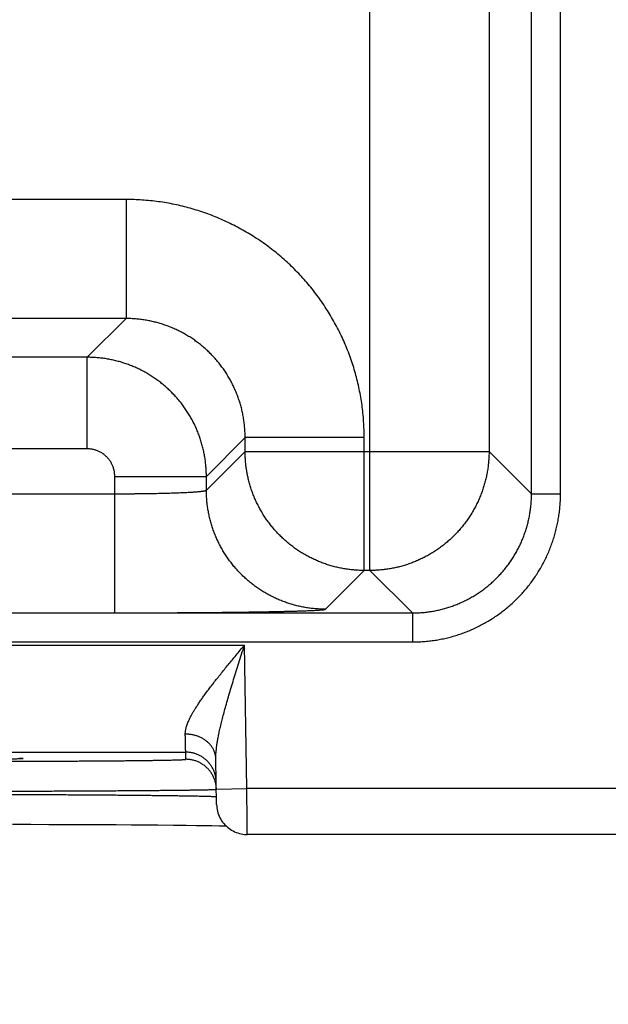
# Model space of a CAD drawing. Header units: inches. Extents: x 0 to 34, y 0 to 22.
# Tile 132 of 152: x 23.966 to 24.352, y 14.014 to 14.659. Entities that reach past the tile are written whole.
import ezdxf

# ---------------------------------------------------------------- set-up
doc = ezdxf.new("R2010")
doc.units = ezdxf.units.IN
doc.header["$LTSCALE"] = 1.87
doc.header["$MEASUREMENT"] = 0
doc.layers.get('0').update_dxf_attribs({"linetype": 'CONTINUOUS'})
doc.layers.add('DIMENSIONS', color=7, linetype='CONTINUOUS')
doc.styles.get("Standard").update_dxf_attribs({"font": 'txt', "width": 0.8})
doc.dimstyles.new('DIMSTYLE_1', dxfattribs={"dimtxt": 0.125, "dimasz": 0.18, "dimexe": 0.18, "dimexo": 0.0625, "dimgap": 0.09, "dimtad": 0, "dimtih": 1, "dimtoh": 1, "dimdec": 3, "dimzin": 4, "dimdsep": 46, "dimtxsty": 'STANDARD', "dimblk": '_FILLED', "dimblk1": '_FILLED', "dimblk2": '_FILLED', "dimcen": 0.09, "dimadec": 0, "dimazin": 0, "dimtp": 0.01, "dimtm": 0.01, "dimtfac": 1, "dimtdec": 3, "dimtofl": 0, "dimtmove": 0, "dimatfit": 3, "dimldrblk": '_FILLED', "dimfxl": 1, "dimtolj": 1, "dimtzin": 4, "dimarcsym": 0})

# ---------------------------------------------------------------- blocks, each defined once
blk = doc.blocks.new('_FILLED')
at = {"color": 0, "linetype": 'BYBLOCK'}
blk.add_solid([(0, 0), (-1, 0.1736), (-1, -0.1736)], dxfattribs=at)
blk = doc.blocks.new('*D13')
at = {"layer": 'DIMENSIONS', "color": 2, "linetype": 'CONTINUOUS'}
for p, q in [((23.8668, 14.9434), (23.8668, 13.25066)), ((24.5278, 14.17763), (24.5278, 13.25066)), ((23.8668, 13.37566), (23.5068, 13.37566)), ((24.5278, 13.37566), (24.8878, 13.37566))]:
    blk.add_line(p, q, dxfattribs=at)
at = {"layer": 'DIMENSIONS', "color": 2, "linetype": 'CONTINUOUS', "xscale": 0.18, "yscale": 0.18, "zscale": 0.18}
blk.add_blockref('_FILLED', (23.8668, 13.37566), dxfattribs=at)
at = {"layer": 'DIMENSIONS', "color": 2, "linetype": 'CONTINUOUS', "xscale": 0.18, "yscale": 0.18, "zscale": 0.18, "rotation": 180}
blk.add_blockref('_FILLED', (24.5278, 13.37566), dxfattribs=at)
at = {"layer": 'DIMENSIONS', "color": 2, "linetype": 'CONTINUOUS', "width": 0.8}
for s, p in [('.661', (23.85173, 13.31316)), ('[', (23.85173, 13.12566)), (']', (24.45173, 13.12566)), ('16.79', (23.95173, 13.12566))]:
    blk.add_text(s, height=0.125, dxfattribs=at).set_placement(p)
blk = doc.blocks.new('*D14')
at = {"layer": 'DIMENSIONS', "color": 2, "linetype": 'CONTINUOUS'}
for p, q in [((22.9368, 14.9434), (22.9368, 12.50066)), ((23.8668, 14.9434), (23.8668, 12.50066)), ((22.9368, 12.62566), (22.5768, 12.62566)), ((23.8668, 12.62566), (24.2268, 12.62566))]:
    blk.add_line(p, q, dxfattribs=at)
at = {"layer": 'DIMENSIONS', "color": 2, "linetype": 'CONTINUOUS', "xscale": 0.18, "yscale": 0.18, "zscale": 0.18}
blk.add_blockref('_FILLED', (22.9368, 12.62566), dxfattribs=at)
at = {"layer": 'DIMENSIONS', "color": 2, "linetype": 'CONTINUOUS', "xscale": 0.18, "yscale": 0.18, "zscale": 0.18, "rotation": 180}
blk.add_blockref('_FILLED', (23.8668, 12.62566), dxfattribs=at)
at = {"layer": 'DIMENSIONS', "color": 2, "linetype": 'CONTINUOUS', "width": 0.8}
for s, p in [('.930', (23.05773, 12.56316)), ('[', (23.05773, 12.37566)), (']', (23.65773, 12.37566)), ('23.62', (23.15773, 12.37566))]:
    blk.add_text(s, height=0.125, dxfattribs=at).set_placement(p)
blk = doc.blocks.new('*D15')
at = {"layer": 'DIMENSIONS', "color": 2, "linetype": 'CONTINUOUS'}
for p, q in [((23.9664, 16.1609), (25.4028, 16.1609)), ((25.2778, 16.1609), (25.2778, 15.38885)), ((25.2778, 14.12566), (25.2778, 14.95135)), ((24.46132, 14.12566), (25.4028, 14.12566))]:
    blk.add_line(p, q, dxfattribs=at)
at = {"layer": 'DIMENSIONS', "color": 2, "linetype": 'CONTINUOUS', "xscale": 0.18, "yscale": 0.18, "zscale": 0.18}
for p, rotation in [((25.2778, 16.1609), 90), ((25.2778, 14.12566), 270)]:
    blk.add_blockref('_FILLED', p, dxfattribs=dict(at, rotation=rotation))
at = {"layer": 'DIMENSIONS', "color": 2, "linetype": 'CONTINUOUS', "width": 0.8}
for s, p in [('2.035', (24.9778, 15.20135)), ('[', (24.9778, 15.01385)), (']', (25.4778, 15.01385)), ('51.7', (25.0778, 15.01385))]:
    blk.add_text(s, height=0.125, dxfattribs=at).set_placement(p)

msp = doc.modelspace()

# ---------------------------------------------------------------- linework, layer by layer
at = {"color": 7, "linetype": 'CONTINUOUS'}
for p, q in [((24.19567, 14.29854), (24.19567, 17.42126)), ((24.30148, 14.34871), (24.30148, 17.37109)), ((24.32047, 14.34871), (24.32047, 17.37109)), ((24.27366, 17.34327), (24.27366, 14.37653)), ((24.03596, 14.54153), (23.88565, 14.54153)), ((24.03596, 14.54153), (24.03596, 14.46354)), ((24.03596, 14.46354), (23.88565, 14.46354)), ((24.03596, 14.46354), (24.01059, 14.43817)), ((24.01059, 14.43817), (23.91102, 14.43817)), ((24.01059, 14.37818), (24.01059, 14.43817)), ((24.11395, 14.38555), (24.08858, 14.36019)), ((24.19193, 14.38555), (24.11395, 14.38555)), ((24.11395, 14.37653), (24.11395, 14.38555)), ((24.19193, 14.29854), (24.19193, 14.38555)), ((24.01059, 14.37818), (23.91102, 14.37818)), ((24.08858, 14.35116), (24.11395, 14.37653)), ((24.11395, 14.37653), (24.27366, 14.37653)), ((24.27366, 14.37653), (24.30148, 14.34871)), ((24.02859, 14.36019), (24.08858, 14.36019)), ((24.02859, 14.27081), (24.02859, 14.36019)), ((24.08858, 14.35116), (24.08858, 14.36019)), ((23.89302, 14.3488), (24.02859, 14.3488)), ((24.30148, 14.34871), (24.32047, 14.34871)), ((24.16657, 14.27317), (24.19193, 14.29854)), ((24.19567, 14.29854), (24.19193, 14.29854)), ((24.19567, 14.29854), (24.22349, 14.27072)), ((23.89302, 14.27081), (24.02859, 14.27081)), ((16.83312, 14.27072), (24.22349, 14.27072)), ((24.22349, 14.27072), (24.22349, 14.25173)), ((16.83312, 14.25173), (24.22349, 14.25173)), ((23.43613, 14.24955), (24.11348, 14.24955)), ((24.11512, 14.15566), (24.11348, 14.24955)), ((23.47456, 14.17956), (24.07504, 14.17956)), ((24.07512, 14.17488), (24.07504, 14.17956)), ((24.09529, 14.14531), (24.09477, 14.17507)), ((24.09512, 14.15531), (24.11512, 14.15566)), ((24.39882, 14.15566), (24.11512, 14.15566)), ((23.96166, 14.13231), (23.97366, 14.13229)), ((23.97366, 14.13229), (23.98545, 14.13226)), ((23.98545, 14.13226), (23.99698, 14.13222)), ((23.99698, 14.13222), (24.00821, 14.13217)), ((24.00821, 14.13217), (24.01909, 14.13212)), ((24.01909, 14.13212), (24.02957, 14.13207)), ((24.02957, 14.13207), (24.03962, 14.13201)), ((24.03962, 14.13201), (24.04882, 14.13194)), ((24.04882, 14.13194), (24.05688, 14.13188)), ((24.05688, 14.13188), (24.06696, 14.13179)), ((24.06696, 14.13179), (24.07525, 14.1317)), ((24.07525, 14.1317), (24.08202, 14.13162)), ((24.08202, 14.13162), (24.08751, 14.13154)), ((24.08751, 14.13154), (24.09207, 14.13147)), ((24.09207, 14.13147), (24.09706, 14.13139)), ((24.39882, 14.12566), (24.11529, 14.12566))]:
    msp.add_line(p, q, dxfattribs=at)
for points in [[(24.09529, 14.14531), (24.09534, 14.14418), (24.09546, 14.14306), (24.09564, 14.14195), (24.09588, 14.14084), (24.09618, 14.13976), (24.09655, 14.13869), (24.09697, 14.13764), (24.09745, 14.13662), (24.09799, 14.13563), (24.09858, 14.13466), (24.09923, 14.13374), (24.09993, 14.13285), (24.10068, 14.13201), (24.10147, 14.1312), (24.10231, 14.13045), (24.10319, 14.12974), (24.10411, 14.12908), (24.10506, 14.12848), (24.10605, 14.12793), (24.10706, 14.12743), (24.10811, 14.127), (24.10917, 14.12662), (24.11026, 14.12631), (24.11136, 14.12605), (24.11247, 14.12586), (24.11359, 14.12573), (24.11472, 14.12567), (24.11529, 14.12566)], [(24.09706, 14.13139), (24.10109, 14.13131), (24.10138, 14.1313)]]:
    msp.add_lwpolyline(points, dxfattribs=at)
for points, knots in [([(24.19193, 14.38555), (24.19193, 14.38733), (24.19187, 14.39087), (24.1916, 14.39618), (24.19115, 14.40149), (24.19052, 14.40678), (24.1897, 14.41204), (24.18871, 14.41727), (24.18754, 14.42247), (24.18619, 14.42763), (24.18466, 14.43273), (24.18296, 14.43778), (24.18109, 14.44278), (24.17906, 14.4477), (24.17685, 14.45255), (24.17448, 14.45732), (24.17195, 14.46201), (24.16926, 14.46661), (24.16642, 14.47111), (24.16342, 14.47552), (24.16027, 14.47982), (24.15698, 14.48401), (24.15355, 14.48808), (24.14998, 14.49204), (24.14628, 14.49587), (24.14245, 14.49957), (24.13849, 14.50314), (24.13442, 14.50657), (24.13023, 14.50986), (24.12593, 14.51301), (24.12152, 14.51601), (24.11702, 14.51885), (24.11242, 14.52154), (24.10773, 14.52407), (24.10296, 14.52644), (24.09811, 14.52865), (24.09319, 14.53069), (24.0882, 14.53256), (24.08314, 14.53426), (24.07804, 14.53578), (24.07288, 14.53713), (24.06768, 14.5383), (24.06245, 14.5393), (24.05718, 14.54011), (24.05189, 14.54075), (24.04659, 14.5412), (24.04127, 14.54147), (24.03773, 14.54153), (24.03596, 14.54153)], [0, 0, 0, 0, 0.021679, 0.043391, 0.065125, 0.086868, 0.108612, 0.130348, 0.152083, 0.173825, 0.195576, 0.217329, 0.239078, 0.260824, 0.282566, 0.304307, 0.326048, 0.34779, 0.369532, 0.391275, 0.413018, 0.43476, 0.456502, 0.478244, 0.499987, 0.521728, 0.54347, 0.565212, 0.586954, 0.608697, 0.63044, 0.652182, 0.673925, 0.695668, 0.717409, 0.73915, 0.760892, 0.782639, 0.804392, 0.826144, 0.847888, 0.869627, 0.891369, 0.913118, 0.934866, 0.956604, 0.978319, 1, 1, 1, 1]), ([(24.11395, 14.38555), (24.11395, 14.3866), (24.11391, 14.3887), (24.11372, 14.39183), (24.1134, 14.39496), (24.11296, 14.39807), (24.1124, 14.40117), (24.11171, 14.40423), (24.11089, 14.40727), (24.10996, 14.41027), (24.10891, 14.41323), (24.10773, 14.41614), (24.10644, 14.41901), (24.10504, 14.42182), (24.10353, 14.42457), (24.1019, 14.42726), (24.10017, 14.42988), (24.09834, 14.43243), (24.0964, 14.4349), (24.09436, 14.43729), (24.09223, 14.4396), (24.09001, 14.44182), (24.08771, 14.44395), (24.08531, 14.44599), (24.08284, 14.44792), (24.08029, 14.44976), (24.07767, 14.45149), (24.07498, 14.45312), (24.07223, 14.45463), (24.06942, 14.45604), (24.06655, 14.45733), (24.06364, 14.4585), (24.06068, 14.45955), (24.05768, 14.46049), (24.05464, 14.4613), (24.05157, 14.46199), (24.04848, 14.46256), (24.04537, 14.463), (24.04224, 14.46331), (24.0391, 14.4635), (24.03701, 14.46354), (24.03596, 14.46354)], [0, 0, 0, 0, 0.025651, 0.0513, 0.076947, 0.102591, 0.128237, 0.153883, 0.179527, 0.205168, 0.230806, 0.256442, 0.282076, 0.307709, 0.333341, 0.358973, 0.384606, 0.410237, 0.435867, 0.461498, 0.487129, 0.512759, 0.538389, 0.564021, 0.589654, 0.615288, 0.640922, 0.666557, 0.692194, 0.717832, 0.74347, 0.769112, 0.794758, 0.820409, 0.846064, 0.871721, 0.897376, 0.923029, 0.948682, 0.974339, 1, 1, 1, 1]), ([(24.08858, 14.36019), (24.08858, 14.36123), (24.08853, 14.36333), (24.08834, 14.36647), (24.08803, 14.36959), (24.08758, 14.3727), (24.08702, 14.37579), (24.08633, 14.37886), (24.08551, 14.3819), (24.08458, 14.3849), (24.08352, 14.38786), (24.08235, 14.39077), (24.08106, 14.39364), (24.07965, 14.39645), (24.07813, 14.3992), (24.07651, 14.40188), (24.07478, 14.4045), (24.07294, 14.40705), (24.07101, 14.40952), (24.06897, 14.41191), (24.06684, 14.41422), (24.06462, 14.41644), (24.06231, 14.41857), (24.05992, 14.4206), (24.05745, 14.42254), (24.0549, 14.42438), (24.05228, 14.42611), (24.04959, 14.42774), (24.04683, 14.42925), (24.04402, 14.43066), (24.04116, 14.43195), (24.03824, 14.43312), (24.03528, 14.43418), (24.03228, 14.43511), (24.02925, 14.43593), (24.02618, 14.43662), (24.02309, 14.43718), (24.01998, 14.43762), (24.01686, 14.43794), (24.01373, 14.43813), (24.01164, 14.43817), (24.01059, 14.43817)], [0, 0, 0, 0, 0.025654, 0.051308, 0.07696, 0.10261, 0.12826, 0.153911, 0.179561, 0.20521, 0.230858, 0.256509, 0.282162, 0.307808, 0.333438, 0.359057, 0.384673, 0.410292, 0.435917, 0.461549, 0.487184, 0.512817, 0.538448, 0.564085, 0.589732, 0.615384, 0.641033, 0.666681, 0.692332, 0.717988, 0.743643, 0.769292, 0.794937, 0.820583, 0.846232, 0.871875, 0.897507, 0.923129, 0.948749, 0.974372, 1, 1, 1, 1]), ([(24.02859, 14.36019), (24.02859, 14.36053), (24.02857, 14.36122), (24.02848, 14.36226), (24.02833, 14.36329), (24.02812, 14.36432), (24.02785, 14.36533), (24.02752, 14.36633), (24.02713, 14.36731), (24.02669, 14.36826), (24.02619, 14.36918), (24.02564, 14.37007), (24.02504, 14.37093), (24.02439, 14.37176), (24.02369, 14.37254), (24.02295, 14.37328), (24.02216, 14.37398), (24.02134, 14.37463), (24.02048, 14.37523), (24.01959, 14.37578), (24.01867, 14.37628), (24.01771, 14.37672), (24.01674, 14.37711), (24.01574, 14.37744), (24.01473, 14.37771), (24.0137, 14.37792), (24.01266, 14.37807), (24.01163, 14.37816), (24.01093, 14.37818), (24.01059, 14.37818)], [0, 0, 0, 0, 0.036617, 0.073427, 0.110383, 0.147443, 0.184567, 0.221713, 0.258844, 0.295937, 0.333007, 0.370073, 0.407151, 0.444244, 0.481347, 0.518455, 0.555564, 0.592666, 0.629753, 0.666826, 0.703904, 0.741008, 0.778157, 0.815328, 0.852478, 0.889563, 0.92654, 0.963368, 1, 1, 1, 1]), ([(24.19193, 14.29854), (24.19089, 14.29854), (24.18879, 14.29859), (24.18566, 14.29878), (24.18253, 14.29909), (24.17942, 14.29954), (24.17633, 14.3001), (24.17327, 14.30079), (24.17023, 14.30161), (24.16724, 14.30254), (24.16428, 14.3036), (24.16136, 14.30477), (24.1585, 14.30606), (24.15569, 14.30747), (24.15294, 14.30898), (24.15025, 14.31061), (24.14763, 14.31234), (24.14508, 14.31418), (24.1426, 14.31611), (24.14021, 14.31815), (24.1379, 14.32028), (24.13568, 14.3225), (24.13355, 14.32481), (24.13151, 14.32721), (24.12958, 14.32968), (24.12774, 14.33223), (24.12601, 14.33485), (24.12438, 14.33754), (24.12287, 14.34029), (24.12146, 14.3431), (24.12017, 14.34596), (24.119, 14.34888), (24.11794, 14.35184), (24.11701, 14.35484), (24.1162, 14.35787), (24.11551, 14.36093), (24.11494, 14.36402), (24.1145, 14.36713), (24.11418, 14.37026), (24.11399, 14.37339), (24.11395, 14.37549), (24.11395, 14.37653)], [0, 0, 0, 0, 0.02564, 0.05128, 0.076921, 0.102562, 0.128203, 0.153844, 0.179486, 0.205128, 0.23077, 0.256413, 0.282055, 0.307698, 0.333341, 0.358984, 0.384628, 0.410271, 0.435915, 0.461558, 0.487202, 0.512845, 0.538489, 0.564132, 0.589776, 0.615419, 0.641062, 0.666705, 0.692348, 0.71799, 0.743634, 0.769276, 0.794917, 0.820558, 0.846199, 0.871842, 0.897484, 0.923122, 0.948753, 0.974378, 1, 1, 1, 1]), ([(24.27366, 14.37653), (24.27366, 14.37548), (24.27362, 14.37339), (24.27343, 14.37025), (24.27311, 14.36713), (24.27267, 14.36402), (24.2721, 14.36093), (24.27141, 14.35786), (24.27059, 14.35483), (24.26966, 14.35183), (24.2686, 14.34887), (24.26743, 14.34596), (24.26614, 14.34309), (24.26474, 14.34028), (24.26322, 14.33753), (24.26159, 14.33484), (24.25986, 14.33222), (24.25802, 14.32967), (24.25609, 14.3272), (24.25405, 14.32481), (24.25192, 14.3225), (24.2497, 14.32028), (24.24739, 14.31815), (24.245, 14.31611), (24.24252, 14.31417), (24.23997, 14.31234), (24.23735, 14.3106), (24.23467, 14.30898), (24.23191, 14.30746), (24.2291, 14.30606), (24.22624, 14.30477), (24.22332, 14.3036), (24.22036, 14.30254), (24.21737, 14.30161), (24.21433, 14.30079), (24.21127, 14.3001), (24.20818, 14.29953), (24.20507, 14.29909), (24.20194, 14.29878), (24.19881, 14.29859), (24.19672, 14.29854), (24.19567, 14.29854)], [0, 0, 0, 0, 0.02564, 0.05128, 0.076921, 0.102562, 0.128203, 0.153844, 0.179486, 0.205128, 0.23077, 0.256413, 0.282055, 0.307698, 0.333341, 0.358984, 0.384628, 0.410271, 0.435915, 0.461558, 0.487202, 0.512845, 0.538489, 0.564132, 0.589776, 0.615419, 0.641062, 0.666705, 0.692348, 0.71799, 0.743634, 0.769276, 0.794917, 0.820558, 0.846199, 0.871842, 0.897484, 0.923122, 0.948753, 0.974378, 1, 1, 1, 1]), ([(24.02859, 14.3488), (24.02945, 14.3488), (24.03117, 14.3488), (24.03375, 14.3488), (24.03632, 14.34881), (24.03888, 14.34883), (24.04142, 14.34885), (24.04393, 14.34887), (24.04642, 14.3489), (24.04887, 14.34894), (24.05128, 14.34897), (24.05366, 14.34901), (24.05598, 14.34906), (24.05826, 14.34911), (24.06048, 14.34916), (24.06264, 14.34922), (24.06473, 14.34928), (24.06676, 14.34934), (24.06872, 14.34941), (24.0706, 14.34948), (24.07241, 14.34956), (24.07413, 14.34963), (24.07577, 14.34971), (24.07732, 14.3498), (24.07879, 14.34988), (24.08015, 14.34997), (24.08143, 14.35006), (24.0826, 14.35015), (24.08367, 14.35025), (24.08464, 14.35034), (24.08551, 14.35044), (24.08627, 14.35054), (24.08693, 14.35064), (24.08747, 14.35074), (24.08791, 14.35084), (24.08823, 14.35094), (24.08845, 14.35103), (24.08856, 14.35112), (24.08858, 14.35116)], [0, 0, 0, 0, 0.043015, 0.085944, 0.128707, 0.171229, 0.213434, 0.255247, 0.296593, 0.337398, 0.377584, 0.417069, 0.455773, 0.493616, 0.530527, 0.566451, 0.601331, 0.635102, 0.667699, 0.699059, 0.729121, 0.757835, 0.785147, 0.811006, 0.835359, 0.858165, 0.879383, 0.898972, 0.916894, 0.933119, 0.947622, 0.960379, 0.971368, 0.980577, 0.988002, 0.993655, 0.997589, 1, 1, 1, 1]), ([(24.16657, 14.27317), (24.16552, 14.27317), (24.16342, 14.27322), (24.16029, 14.27341), (24.15716, 14.27372), (24.15405, 14.27417), (24.15096, 14.27473), (24.1479, 14.27542), (24.14487, 14.27624), (24.14187, 14.27717), (24.13891, 14.27823), (24.13599, 14.2794), (24.13313, 14.28069), (24.13032, 14.2821), (24.12757, 14.28361), (24.12488, 14.28524), (24.12226, 14.28697), (24.11971, 14.28881), (24.11724, 14.29074), (24.11484, 14.29278), (24.11253, 14.29491), (24.11031, 14.29713), (24.10818, 14.29944), (24.10615, 14.30183), (24.10421, 14.30431), (24.10237, 14.30686), (24.10064, 14.30948), (24.09902, 14.31216), (24.0975, 14.31492), (24.0961, 14.31773), (24.09481, 14.32059), (24.09363, 14.3235), (24.09258, 14.32646), (24.09164, 14.32946), (24.09083, 14.3325), (24.09014, 14.33556), (24.08957, 14.33865), (24.08913, 14.34176), (24.08881, 14.34489), (24.08862, 14.34802), (24.08858, 14.35012), (24.08858, 14.35116)], [0, 0, 0, 0, 0.025639, 0.051278, 0.076917, 0.102557, 0.128197, 0.153837, 0.179478, 0.205119, 0.23076, 0.256401, 0.282043, 0.307684, 0.333326, 0.358968, 0.38461, 0.410253, 0.435895, 0.461537, 0.48718, 0.512822, 0.538465, 0.564107, 0.58975, 0.615392, 0.641034, 0.666676, 0.692318, 0.717959, 0.743601, 0.769242, 0.794883, 0.820523, 0.846164, 0.871804, 0.897444, 0.923083, 0.948722, 0.974361, 1, 1, 1, 1]), ([(24.22349, 14.27072), (24.22454, 14.27072), (24.22663, 14.27077), (24.22977, 14.27096), (24.23289, 14.27127), (24.236, 14.27171), (24.2391, 14.27228), (24.24216, 14.27297), (24.2452, 14.27378), (24.2482, 14.27472), (24.25116, 14.27577), (24.25407, 14.27695), (24.25694, 14.27824), (24.25975, 14.27964), (24.2625, 14.28116), (24.26519, 14.28278), (24.26781, 14.28451), (24.27036, 14.28635), (24.27283, 14.28829), (24.27522, 14.29032), (24.27753, 14.29245), (24.27975, 14.29467), (24.28188, 14.29698), (24.28392, 14.29937), (24.28585, 14.30184), (24.28769, 14.30439), (24.28942, 14.30701), (24.29104, 14.3097), (24.29256, 14.31245), (24.29396, 14.31526), (24.29525, 14.31812), (24.29643, 14.32104), (24.29748, 14.324), (24.29842, 14.327), (24.29923, 14.33004), (24.29992, 14.3331), (24.30049, 14.33619), (24.30093, 14.33931), (24.30125, 14.34243), (24.30143, 14.34557), (24.30148, 14.34767), (24.30148, 14.34871)], [0, 0, 0, 0, 0.025647, 0.051292, 0.076934, 0.102578, 0.128226, 0.153878, 0.179527, 0.205175, 0.230824, 0.256475, 0.282121, 0.307762, 0.333401, 0.359041, 0.384679, 0.41031, 0.435936, 0.461562, 0.48719, 0.512814, 0.538436, 0.564054, 0.589674, 0.6153, 0.640933, 0.666569, 0.692202, 0.717838, 0.743483, 0.769134, 0.794786, 0.820437, 0.846089, 0.871742, 0.897395, 0.923045, 0.948695, 0.974347, 1, 1, 1, 1]), ([(24.22349, 14.25173), (24.22473, 14.25173), (24.2272, 14.25178), (24.23091, 14.25199), (24.23461, 14.25234), (24.23829, 14.25284), (24.24195, 14.25348), (24.24559, 14.25425), (24.24919, 14.25517), (24.25275, 14.25622), (24.25628, 14.25741), (24.25975, 14.25874), (24.26317, 14.26019), (24.26653, 14.26178), (24.26983, 14.26349), (24.27306, 14.26532), (24.27622, 14.26729), (24.2793, 14.26936), (24.2823, 14.27156), (24.28521, 14.27387), (24.28803, 14.27629), (24.29076, 14.27881), (24.29339, 14.28144), (24.29591, 14.28417), (24.29833, 14.28699), (24.30064, 14.2899), (24.30283, 14.2929), (24.30491, 14.29598), (24.30687, 14.29913), (24.30871, 14.30236), (24.31042, 14.30566), (24.31201, 14.30903), (24.31346, 14.31245), (24.31479, 14.31592), (24.31598, 14.31944), (24.31703, 14.32301), (24.31795, 14.32661), (24.31872, 14.33024), (24.31936, 14.3339), (24.31986, 14.33759), (24.32021, 14.34129), (24.32043, 14.345), (24.32047, 14.34748), (24.32047, 14.34871)], [0, 0, 0, 0, 0.024356, 0.048737, 0.073131, 0.097529, 0.121921, 0.146306, 0.17069, 0.195079, 0.219477, 0.243884, 0.268291, 0.292683, 0.317066, 0.341452, 0.365846, 0.390241, 0.414629, 0.439015, 0.463402, 0.487793, 0.512182, 0.53657, 0.560956, 0.585342, 0.609729, 0.634121, 0.658512, 0.682897, 0.707281, 0.731675, 0.756082, 0.780488, 0.804885, 0.829273, 0.853657, 0.878043, 0.902435, 0.926833, 0.951233, 0.975625, 1, 1, 1, 1]), ([(24.02859, 14.27081), (24.03017, 14.27081), (24.03333, 14.27081), (24.03808, 14.27081), (24.04282, 14.27082), (24.04755, 14.27083), (24.05225, 14.27084), (24.05692, 14.27086), (24.06157, 14.27088), (24.06617, 14.2709), (24.07073, 14.27092), (24.07524, 14.27095), (24.07969, 14.27098), (24.08408, 14.27101), (24.08841, 14.27104), (24.09266, 14.27108), (24.09684, 14.27112), (24.10094, 14.27116), (24.10495, 14.27121), (24.10887, 14.27126), (24.11269, 14.27131), (24.11642, 14.27136), (24.12004, 14.27141), (24.12355, 14.27147), (24.12694, 14.27153), (24.13022, 14.27159), (24.13338, 14.27165), (24.13642, 14.27171), (24.13932, 14.27178), (24.1421, 14.27184), (24.14473, 14.27191), (24.14723, 14.27198), (24.14959, 14.27206), (24.15181, 14.27213), (24.15387, 14.2722), (24.15579, 14.27228), (24.15756, 14.27236), (24.15917, 14.27244), (24.16063, 14.27251), (24.16193, 14.27259), (24.16307, 14.27267), (24.16405, 14.27275), (24.16487, 14.27283), (24.16552, 14.27291), (24.16602, 14.27299), (24.16635, 14.27307), (24.16652, 14.27313), (24.16657, 14.27317)], [0, 0, 0, 0, 0.034377, 0.068776, 0.103134, 0.137387, 0.171477, 0.205352, 0.238982, 0.27234, 0.305386, 0.338068, 0.37034, 0.402165, 0.433509, 0.464336, 0.494612, 0.524302, 0.55337, 0.581776, 0.609488, 0.636476, 0.66271, 0.688154, 0.712775, 0.736544, 0.759436, 0.781429, 0.802493, 0.822599, 0.841721, 0.859839, 0.876938, 0.892993, 0.907983, 0.921889, 0.934698, 0.946399, 0.956977, 0.966415, 0.974701, 0.981827, 0.987789, 0.992582, 0.996204, 0.998662, 1, 1, 1, 1]), ([(24.07478, 14.19135), (24.07477, 14.19165), (24.07478, 14.19227), (24.07487, 14.19323), (24.07504, 14.19425), (24.07528, 14.19533), (24.0756, 14.19648), (24.07601, 14.1977), (24.07652, 14.199), (24.07711, 14.20038), (24.07781, 14.20185), (24.07862, 14.20342), (24.07954, 14.20508), (24.08057, 14.20685), (24.08173, 14.20873), (24.08301, 14.21071), (24.08442, 14.21281), (24.08596, 14.21503), (24.08764, 14.21737), (24.08945, 14.21982), (24.09139, 14.22239), (24.09347, 14.22508), (24.09566, 14.22787), (24.09797, 14.23076), (24.10038, 14.23374), (24.10289, 14.23681), (24.10547, 14.23993), (24.1081, 14.24311), (24.11078, 14.24632), (24.11257, 14.24847), (24.11348, 14.24955)], [0, 0, 0, 0, 0.01275, 0.026313, 0.04083, 0.056437, 0.073267, 0.091455, 0.111129, 0.132408, 0.155418, 0.180287, 0.207132, 0.236063, 0.267185, 0.300597, 0.336374, 0.374572, 0.415242, 0.458388, 0.503979, 0.551969, 0.602249, 0.654669, 0.709048, 0.765113, 0.822551, 0.881049, 0.940302, 1, 1, 1, 1]), ([(24.09477, 14.17507), (24.09476, 14.1756), (24.09477, 14.1767), (24.09484, 14.17844), (24.09499, 14.18034), (24.09522, 14.18244), (24.09553, 14.18474), (24.09594, 14.18726), (24.09645, 14.19002), (24.09707, 14.19303), (24.09781, 14.19632), (24.09867, 14.19988), (24.09965, 14.20372), (24.10076, 14.20786), (24.102, 14.21229), (24.10337, 14.217), (24.10485, 14.22197), (24.10644, 14.22718), (24.10811, 14.23259), (24.10986, 14.23815), (24.11166, 14.24383), (24.11287, 14.24764), (24.11348, 14.24955)], [0, 0, 0, 0, 0.020477, 0.042958, 0.0677, 0.094959, 0.125004, 0.158104, 0.194485, 0.234375, 0.277979, 0.325484, 0.377034, 0.432689, 0.492445, 0.556168, 0.623638, 0.694494, 0.768244, 0.844202, 0.921674, 1, 1, 1, 1]), ([(24.07504, 14.17956), (24.07504, 14.17959), (24.07504, 14.17968), (24.07503, 14.17989), (24.07503, 14.18021), (24.07502, 14.18066), (24.075, 14.18122), (24.07499, 14.1819), (24.07497, 14.18269), (24.07495, 14.18361), (24.07493, 14.18463), (24.0749, 14.18577), (24.07487, 14.18701), (24.07484, 14.18836), (24.07481, 14.18982), (24.07479, 14.19083), (24.07478, 14.19135)], [0, 0, 0, 0, 0.007235, 0.024643, 0.052199, 0.08986, 0.137566, 0.195238, 0.262779, 0.34007, 0.42698, 0.523359, 0.629043, 0.74385, 0.86758, 1, 1, 1, 1]), ([(24.09477, 14.17507), (24.09477, 14.17538), (24.09474, 14.17599), (24.09463, 14.17691), (24.09446, 14.17783), (24.09423, 14.17873), (24.09394, 14.17962), (24.09359, 14.1805), (24.09318, 14.18136), (24.09271, 14.1822), (24.09219, 14.18301), (24.09162, 14.1838), (24.09099, 14.18456), (24.09031, 14.18529), (24.08959, 14.18599), (24.08882, 14.18665), (24.088, 14.18728), (24.08715, 14.18786), (24.08626, 14.18841), (24.08533, 14.18891), (24.08437, 14.18937), (24.08338, 14.18979), (24.08236, 14.19016), (24.08132, 14.19048), (24.08026, 14.19075), (24.07919, 14.19097), (24.0781, 14.19115), (24.077, 14.19127), (24.07589, 14.19134), (24.07515, 14.19135), (24.07478, 14.19135)], [0, 0, 0, 0, 0.032392, 0.064828, 0.097353, 0.130008, 0.162834, 0.195869, 0.229147, 0.262697, 0.296548, 0.33072, 0.365232, 0.400097, 0.435322, 0.470912, 0.506865, 0.543177, 0.579837, 0.616833, 0.654147, 0.691759, 0.729644, 0.767777, 0.806128, 0.844665, 0.883356, 0.922166, 0.96106, 1, 1, 1, 1]), ([(23.96628, 14.17567), (23.96649, 14.17566), (23.96694, 14.17563), (23.96754, 14.17559), (23.96807, 14.17552), (23.96831, 14.17551), (23.96856, 14.17542), (23.96831, 14.17532), (23.96807, 14.17531), (23.96754, 14.17524), (23.96686, 14.1752), (23.96596, 14.17514), (23.96487, 14.17509), (23.96358, 14.17504), (23.96211, 14.17498), (23.96043, 14.17493), (23.95857, 14.17488), (23.95652, 14.17483), (23.95428, 14.17478), (23.95186, 14.17473), (23.94926, 14.17468), (23.94648, 14.17463), (23.94352, 14.17458), (23.94038, 14.17454), (23.93708, 14.17449), (23.93361, 14.17445), (23.92998, 14.1744), (23.92618, 14.17436), (23.92223, 14.17432), (23.91813, 14.17428), (23.91389, 14.17424), (23.9095, 14.1742), (23.90497, 14.17416), (23.9003, 14.17413), (23.89551, 14.17409), (23.8906, 14.17406), (23.88556, 14.17403), (23.88041, 14.174), (23.87515, 14.17397), (23.8698, 14.17394), (23.86434, 14.17392), (23.85879, 14.17389), (23.85316, 14.17387), (23.84745, 14.17385), (23.84166, 14.17383), (23.8358, 14.17381), (23.82988, 14.17379), (23.8239, 14.17378), (23.81788, 14.17377), (23.8118, 14.17376), (23.80569, 14.17375), (23.79955, 14.17374), (23.79338, 14.17373), (23.78719, 14.17373), (23.781, 14.17373), (23.77687, 14.17373), (23.7748, 14.17373)], [0, 0, 0, 0, 0.003284, 0.006842, 0.009393, 0.010942, 0.011521, 0.0121, 0.013649, 0.016202, 0.019761, 0.024323, 0.029889, 0.036451, 0.044003, 0.052536, 0.062041, 0.07251, 0.083934, 0.096299, 0.109592, 0.123799, 0.138906, 0.154899, 0.171761, 0.189475, 0.208021, 0.227381, 0.247533, 0.26846, 0.29014, 0.312552, 0.335669, 0.359465, 0.38392, 0.409014, 0.434719, 0.461002, 0.487828, 0.515175, 0.543018, 0.57133, 0.600081, 0.629243, 0.658785, 0.688678, 0.718891, 0.749395, 0.780158, 0.811152, 0.842348, 0.87371, 0.905198, 0.93677, 0.968385, 1, 1, 1, 1]), ([(23.92517, 14.17357), (23.92688, 14.17357), (23.93029, 14.17357), (23.93541, 14.17357), (23.94052, 14.17358), (23.9456, 14.17358), (23.95066, 14.17359), (23.95568, 14.1736), (23.96068, 14.17361), (23.96563, 14.17362), (23.97053, 14.17363), (23.97538, 14.17364), (23.98017, 14.17366), (23.9849, 14.17368), (23.98956, 14.1737), (23.99415, 14.17372), (23.99865, 14.17374), (24.00307, 14.17376), (24.00739, 14.17378), (24.01162, 14.17381), (24.01575, 14.17383), (24.01977, 14.17386), (24.02369, 14.17389), (24.02749, 14.17392), (24.03117, 14.17395), (24.03472, 14.17398), (24.03815, 14.17402), (24.04145, 14.17405), (24.04461, 14.17409), (24.04763, 14.17412), (24.05051, 14.17416), (24.05324, 14.1742), (24.05583, 14.17424), (24.05826, 14.17427), (24.06054, 14.17431), (24.06266, 14.17435), (24.06461, 14.1744), (24.06641, 14.17444), (24.06804, 14.17448), (24.06951, 14.17452), (24.0708, 14.17457), (24.07193, 14.17461), (24.07288, 14.17465), (24.07367, 14.17469), (24.07427, 14.17474), (24.07474, 14.17478), (24.07495, 14.17482), (24.07512, 14.17485), (24.07512, 14.17488)], [0, 0, 0, 0, 0.034192, 0.068329, 0.102371, 0.136281, 0.170017, 0.203545, 0.236831, 0.269845, 0.30255, 0.33491, 0.366885, 0.398434, 0.429514, 0.460087, 0.490119, 0.519578, 0.548432, 0.576647, 0.604191, 0.631032, 0.657136, 0.682475, 0.707019, 0.730741, 0.753611, 0.775602, 0.796688, 0.816845, 0.836051, 0.854285, 0.871522, 0.887742, 0.902928, 0.917067, 0.93014, 0.942129, 0.953015, 0.962787, 0.971436, 0.978954, 0.985334, 0.990566, 0.994646, 0.99757, 0.999343, 1, 1, 1, 1]), ([(24.09504, 14.15991), (24.09503, 14.16028), (24.095, 14.16102), (24.09489, 14.16212), (24.09471, 14.16322), (24.09448, 14.1643), (24.09419, 14.16537), (24.09384, 14.16642), (24.09343, 14.16746), (24.09296, 14.16846), (24.09244, 14.16944), (24.09186, 14.17039), (24.09124, 14.17131), (24.09056, 14.17219), (24.08984, 14.17303), (24.08907, 14.17383), (24.08825, 14.17459), (24.0874, 14.17529), (24.08651, 14.17596), (24.08558, 14.17657), (24.08462, 14.17712), (24.08363, 14.17763), (24.08262, 14.17808), (24.08158, 14.17847), (24.08052, 14.1788), (24.07945, 14.17908), (24.07836, 14.17929), (24.07726, 14.17944), (24.07615, 14.17954), (24.07541, 14.17956), (24.07504, 14.17956)], [0, 0, 0, 0, 0.035714, 0.071427, 0.107141, 0.142855, 0.178568, 0.214282, 0.249996, 0.28571, 0.321424, 0.357138, 0.392852, 0.428566, 0.46428, 0.499994, 0.535708, 0.571423, 0.607137, 0.642852, 0.678566, 0.714281, 0.749996, 0.785711, 0.821425, 0.85714, 0.892855, 0.92857, 0.964285, 1, 1, 1, 1]), ([(24.09512, 14.15531), (24.09511, 14.15565), (24.09508, 14.15637), (24.09497, 14.15744), (24.0948, 14.15854), (24.09456, 14.15962), (24.09427, 14.16069), (24.09392, 14.16175), (24.09351, 14.16278), (24.09304, 14.16378), (24.09252, 14.16476), (24.09195, 14.16571), (24.09132, 14.16663), (24.09064, 14.16751), (24.08992, 14.16835), (24.08915, 14.16915), (24.08834, 14.16991), (24.08748, 14.17062), (24.08659, 14.17128), (24.08566, 14.17189), (24.0847, 14.17245), (24.08372, 14.17295), (24.0827, 14.1734), (24.08166, 14.17379), (24.0806, 14.17412), (24.07953, 14.1744), (24.07844, 14.17461), (24.07734, 14.17477), (24.07623, 14.17486), (24.07549, 14.17488), (24.07512, 14.17488)], [0, 0, 0, 0, 0.033068, 0.068879, 0.104691, 0.140503, 0.176314, 0.212126, 0.247938, 0.28375, 0.319562, 0.355374, 0.391186, 0.426998, 0.46281, 0.498622, 0.534434, 0.570247, 0.606059, 0.641872, 0.677684, 0.713497, 0.74931, 0.785123, 0.820935, 0.856748, 0.892561, 0.928374, 0.964187, 1, 1, 1, 1]), ([(23.92517, 14.15392), (23.92706, 14.15392), (23.93085, 14.15393), (23.93652, 14.15394), (23.94219, 14.15396), (23.94783, 14.15397), (23.95344, 14.15399), (23.95902, 14.15401), (23.96457, 14.15403), (23.97007, 14.15405), (23.97552, 14.15407), (23.98091, 14.15409), (23.98625, 14.15411), (23.99151, 14.15413), (23.9967, 14.15415), (24.00181, 14.15418), (24.00683, 14.1542), (24.01176, 14.15423), (24.0166, 14.15426), (24.02133, 14.15428), (24.02595, 14.15431), (24.03047, 14.15434), (24.03486, 14.15437), (24.03913, 14.1544), (24.04328, 14.15443), (24.04729, 14.15446), (24.05117, 14.15449), (24.0549, 14.15452), (24.05849, 14.15456), (24.06194, 14.15459), (24.06523, 14.15462), (24.06836, 14.15466), (24.07133, 14.15469), (24.07415, 14.15472), (24.07679, 14.15476), (24.07927, 14.15479), (24.08157, 14.15482), (24.0837, 14.15486), (24.08565, 14.15489), (24.08743, 14.15493), (24.08902, 14.15496), (24.09043, 14.15499), (24.09165, 14.15503), (24.09269, 14.15506), (24.09355, 14.15509), (24.09419, 14.15513), (24.0947, 14.15515), (24.0949, 14.15519), (24.09503, 14.1552)], [0, 0, 0, 0, 0.033464, 0.066881, 0.100215, 0.13343, 0.166493, 0.19937, 0.232025, 0.264422, 0.296525, 0.328297, 0.359704, 0.390708, 0.42127, 0.451353, 0.480929, 0.509968, 0.538439, 0.566308, 0.593543, 0.620112, 0.645989, 0.671145, 0.695554, 0.719188, 0.74202, 0.764025, 0.785176, 0.805451, 0.824829, 0.843289, 0.860808, 0.877365, 0.892942, 0.907525, 0.921097, 0.933643, 0.945145, 0.955591, 0.964969, 0.973268, 0.980479, 0.986595, 0.991609, 0.995517, 0.998314, 1, 1, 1, 1]), ([(24.11529, 14.12566), (24.11529, 14.12567), (24.11529, 14.12575), (24.11529, 14.12579), (24.11529, 14.12601), (24.11529, 14.12625), (24.11528, 14.12659), (24.11528, 14.127), (24.11528, 14.12749), (24.11528, 14.12804), (24.11527, 14.12867), (24.11527, 14.12937), (24.11526, 14.13014), (24.11526, 14.13097), (24.11525, 14.13187), (24.11525, 14.13282), (24.11524, 14.13384), (24.11524, 14.13492), (24.11523, 14.13605), (24.11522, 14.13723), (24.11522, 14.13846), (24.11521, 14.13973), (24.1152, 14.14105), (24.11519, 14.1424), (24.11518, 14.14378), (24.11518, 14.1452), (24.11517, 14.14665), (24.11516, 14.14811), (24.11515, 14.1496), (24.11514, 14.1511), (24.11513, 14.15261), (24.11512, 14.15414), (24.11512, 14.15515), (24.11512, 14.15566)], [0, 0, 0, 0, 0.000596, 0.004046, 0.010085, 0.018694, 0.02985, 0.043523, 0.05968, 0.078279, 0.099265, 0.122574, 0.148147, 0.175924, 0.205847, 0.237856, 0.271866, 0.307766, 0.34546, 0.384861, 0.425873, 0.468372, 0.512234, 0.557357, 0.603638, 0.650944, 0.699127, 0.748063, 0.797647, 0.847763, 0.898282, 0.949072, 1, 1, 1, 1]), ([(23.9252, 14.15199), (23.9271, 14.15199), (23.93088, 14.15198), (23.93656, 14.15197), (23.94222, 14.15195), (23.94786, 14.15193), (23.95348, 14.15192), (23.95906, 14.1519), (23.96461, 14.15188), (23.97011, 14.15185), (23.97557, 14.15183), (23.98096, 14.15181), (23.9863, 14.15178), (23.99156, 14.15175), (23.99675, 14.15172), (24.00186, 14.15169), (24.00689, 14.15166), (24.01182, 14.15163), (24.01665, 14.1516), (24.02139, 14.15157), (24.02601, 14.15153), (24.03053, 14.15149), (24.03492, 14.15146), (24.03919, 14.15142), (24.04334, 14.15138), (24.04735, 14.15134), (24.05123, 14.1513), (24.05497, 14.15126), (24.05856, 14.15122), (24.062, 14.15118), (24.06529, 14.15114), (24.06843, 14.15109), (24.07141, 14.15105), (24.07422, 14.15101), (24.07686, 14.15096), (24.07934, 14.15092), (24.08164, 14.15087), (24.08378, 14.15083), (24.08573, 14.15079), (24.0875, 14.15074), (24.0891, 14.1507), (24.09051, 14.15065), (24.09173, 14.15061), (24.09277, 14.15056), (24.09363, 14.15052), (24.09428, 14.15047), (24.09478, 14.15044), (24.09499, 14.15039), (24.09511, 14.15038)], [0, 0, 0, 0, 0.033448, 0.066855, 0.100186, 0.133402, 0.16647, 0.199352, 0.23201, 0.264406, 0.296509, 0.328281, 0.359683, 0.390676, 0.421228, 0.451309, 0.480889, 0.50993, 0.538397, 0.566261, 0.593493, 0.620063, 0.645941, 0.671096, 0.695501, 0.719129, 0.741955, 0.763956, 0.785107, 0.805384, 0.824761, 0.843218, 0.860735, 0.877294, 0.892875, 0.907457, 0.921027, 0.933571, 0.945075, 0.955524, 0.964906, 0.97321, 0.980428, 0.986552, 0.991574, 0.995491, 0.998299, 1, 1, 1, 1])]:
    msp.add_open_spline(points, degree=3, knots=knots, dxfattribs=at)
for points in [[(24.09503, 14.1552), (24.09507, 14.1552), (24.09512, 14.15519), (24.09512, 14.15523)], [(24.09512, 14.15523), (24.09512, 14.15526), (24.09512, 14.15528), (24.09512, 14.15531)], [(24.09511, 14.15038), (24.09515, 14.15037), (24.0952, 14.15037), (24.09521, 14.15033)]]:
    msp.add_open_spline(points, degree=3, dxfattribs=at)

# ---------------------------------------------------------------- dimensions: what is measured, and where the dimension line sits
at = {"layer": 'DIMENSIONS', "color": 2, "linetype": 'CONTINUOUS'}
for base, p1, p2, angle, picture, middle in [((25.2778, 14.12566), (23.9664, 16.1609), (24.46132, 14.12566), 270, '*D15', (25.2778, 15.1701)), ((22.9368, 12.62566), (23.8668, 14.9434), (22.9368, 14.9434), 180, '*D14', (23.40773, 12.53191)), ((23.8668, 13.37566), (24.5278, 14.17763), (23.8668, 14.9434), 180, '*D13', (24.20173, 13.28191))]:
    dim = msp.add_linear_dim(base=base, p1=p1, p2=p2, angle=angle, dimstyle='DIMSTYLE_1', dxfattribs=at)
    dim.commit()
    dim.dimension.update_dxf_attribs({"geometry": picture, "text_midpoint": middle, "dimtype": 160})

doc.saveas('drawing.dxf')
